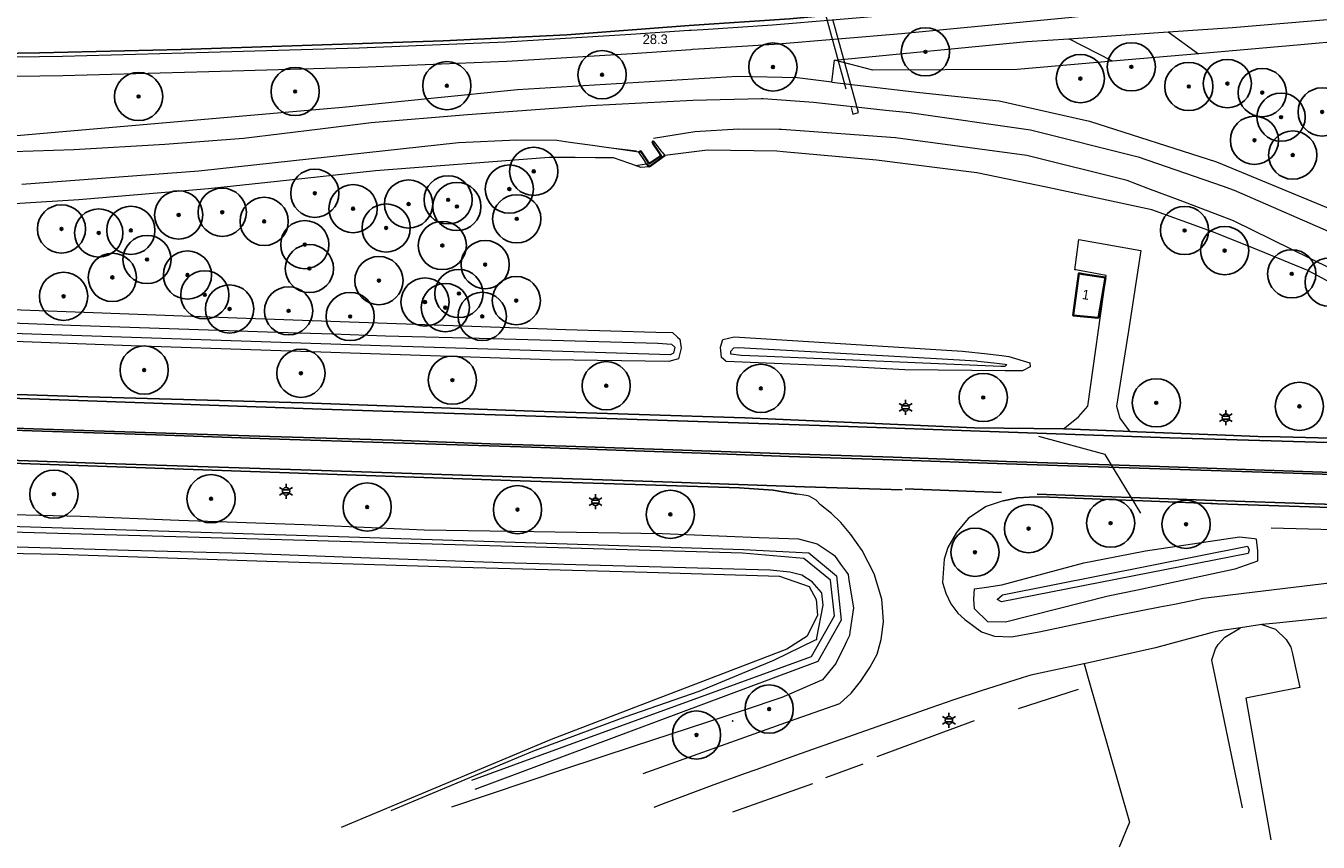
# Model space of a CAD drawing. Header units: metres. Extents: x 169249 to 194689, y 406250 to 412203.
# Tile 19 of 26: x 172905 to 173039, y 406380 to 406464. Entities that reach past the tile are written whole.
import ezdxf
from ezdxf.enums import TextEntityAlignment as Align

# ---------------------------------------------------------------- set-up
doc = ezdxf.new("R2010")
doc.units = ezdxf.units.M
doc.linetypes.add('AM-AS', pattern=[16, 10, -2, 2, -2])
doc.layers.get('0').update_dxf_attribs({"lineweight": 25})
for name, color, linetype, lineweight in [('B-WE-AM-AS_KUNSTWERK_DUIKER-GV', 10, 'AM-AS', 18), ('B-WE-GK-KADEMUUR-GV', 150, 'Continuous', 35), ('B-WE-GR-BOOM-S', 90, 'Continuous', 25), ('B-WE-GR-HAAG-G', 90, 'GR-HAAG1', 13), ('B-WE-GW-TALUD_TEEN-G', 90, 'Continuous', 18), ('B-WE-GW-WATERGANG_INSTEEK-G', 160, 'Continuous', 18), ('B-WE-GW-WATERGANG_SLOOT_BODEM-G', 160, 'Continuous', 18), ('B-WE-GW-WATERGANG_WATERLIJN-G', 160, 'Continuous', 18), ('B-WE-IE-TERREINAFSCHEIDING_KUNSTMATIG_HEKWERK-G', 20, 'IE-TERREINAFSCHEIDING-KUNSTMATIG', 18), ('B-WE-KL-ET_LS_OV_LICHTMAST-S', 190, 'Continuous', 25), ('B-WE-KW-KUNSTWERK_DUIKER-G', 170, 'Continuous', 18), ('B-WE-OG-TOPOGRAFIE_BEBOUWING-G', 1, 'Continuous', 35), ('B-WE-OG-TOPOGRAFIE_TERREIN_GROEN-GV', 92, 'Continuous', 18), ('B-WE-OG-TOPOGRAFIE_TERREIN_GROEN_BOS-GV', 92, 'Continuous', 18), ('B-WE-OG-TOPOGRAFIE_WATER-GV', 160, 'Continuous', 18), ('B-WE-OG-TOPOGRAFIE_WEG_BERM-GV', 62, 'Continuous', 18), ('B-WE-OG-TOPOGRAFIE_WEG_VERHARD-G', 252, 'Continuous', 18)]:
    doc.layers.add(name, color=color, linetype=linetype, lineweight=lineweight)
for name, color, linetype in [('B-WE-IE-MEUBILAIR_WEGMEUBILAIR-S', 7, 'Continuous'), ('B-WE-OG-TOPOGRAFIE_WEG_RIJWEG-G', 7, 'Continuous'), ('B-WE-VW-MARKERING-G', 7, 'Continuous'), ('Label_Nummeraanduidingreeks', 7, 'Continuous'), ('Label_Puntobject', 7, 'Continuous')]:
    doc.layers.add(name, color=color, linetype=linetype)
doc.styles.add('NLCS-ISO', font='txt')
doc.linetypes.add('GR-HAAG1', pattern='A,6,[176,NLCS.SHX,S=0.125,R=0,X=0,Y=0],-2', length=8)
doc.linetypes.add('IE-TERREINAFSCHEIDING-KUNSTMATIG', pattern='A,4,[82,NLCS.SHX,S=0.75,R=90,X=0,Y=0],4,-2', length=10)

# ---------------------------------------------------------------- blocks, each defined once
blk = doc.blocks.new('SGR-BOOM_01')
at = {"ltscale": 0.1}
h = blk.add_hatch(color=256, dxfattribs=at)
edge = h.paths.add_edge_path()
edge.add_arc((0, 0), 0.15, 0, 360)
for radius in [2.5, 0.045]:
    blk.add_circle((0, 0), radius)
blk.add_circle((0, 0), 0.15, dxfattribs=at)
blk = doc.blocks.new('B-SIE-WEG_LICHTMAST-SO')
at = {"ltscale": 0.1}
for p, q in [((-0.33, 0.19), (-0.67, 0.39)), ((0, 0.39), (0, 0.77)), ((0.33, 0.19), (0.67, 0.39)), ((-0.33, -0.19), (-0.67, -0.39)), ((0, -0.39), (0, -0.77)), ((0.33, -0.19), (0.67, -0.39))]:
    blk.add_line(p, q, dxfattribs=at)
at = {"flags": 128}
for points in [[(-0.35, 0.15), (0.35, 0.15)], [(-0.35, -0.15), (0.35, -0.15)]]:
    blk.add_lwpolyline(points, dxfattribs=at)
at = {"ltscale": 0.1}
blk.add_circle((0, 0), 0.386, dxfattribs=at)
at = {"style": 'NLCS-ISO'}
blk.add_attdef('TYPE', text='', height=0.549, dxfattribs=at).set_placement((0, 0.77), align=Align.BOTTOM_CENTER)

msp = doc.modelspace()

# ---------------------------------------------------------------- linework, layer by layer
at = {"layer": 'B-WE-AM-AS_KUNSTWERK_DUIKER-GV'}
msp.add_polyline3d([(172983.58, 406482.85, 15.76), (172991.21, 406455.16, 15.96), (172991.79, 406455.32, 15.96), (172984.16, 406483.01, 15.76), (172983.58, 406482.85, 15.76)], dxfattribs=at)
at = {"layer": 'B-WE-GK-KADEMUUR-GV'}
for p, q in [((172970.08, 406449.68, 17.3), (172971.71, 406450.86, 17.29)), ((172969.81, 406450.01, 17.29), (172970.08, 406449.68, 17.3))]:
    msp.add_line(p, q, dxfattribs=at)
msp.add_polyline3d([(172970.5, 406452.37, 15.74), (172970.42, 406452.18, 15.75), (172971.21, 406451.01, 17.25), (172971.3, 406450.82, 17.29), (172970.12, 406450.02, 17.25), (172969.97, 406450.17, 17.25), (172969.2, 406451.31, 15.79), (172969.01, 406451.22, 15.78)], dxfattribs=at)
at = {"layer": 'B-WE-GR-HAAG-G'}
for p, q in [((173008.39, 406393.53, 17.61), (173014.61, 406395.53, 17.6)), ((172993.71, 406388.53, 17.55), (173003.83, 406392.27, 17.59)), ((172988.39, 406386.36, 17.55), (172992.26, 406387.77, 17.57)), ((172978.75, 406382.79, 17.5), (172987.06, 406385.74, 17.55))]:
    msp.add_line(p, q, dxfattribs=at)
msp.add_polyline3d([(173115.76, 406380.35, 17.69), (173102.27, 406395.23, 17.73), (173100.29, 406397.54, 17.73), (173099.98, 406397.9, 17.73), (173099.36, 406398.4, 17.73), (173097.61, 406399.83, 17.72), (173096.5, 406400.63, 17.72), (173094.28, 406402.22, 17.72), (173090.34, 406404.43, 17.73), (173087.26, 406405.78, 17.72), (173080.03, 406407.93, 17.73), (173072.52, 406409.34, 17.72), (173070.72, 406409.63, 17.72), (173061.56, 406411.13, 17.68), (173055.24, 406411.67, 17.7), (173034.61, 406412.22, 17.69)], dxfattribs=at)
at = {"layer": 'B-WE-GW-TALUD_TEEN-G'}
msp.add_line((173027.04, 406461.42, 17.88), (173018.12, 406460.64, 17.85), dxfattribs=at)
for points in [[(173042.28, 406462.74, 17.92), (173037.67, 406462.34, 17.91), (173027.04, 406461.42, 17.88)], [(173018.12, 406460.64, 17.85), (173008.23, 406459.79, 17.83), (172993.26, 406459.71, 18.07), (172989.31, 406460.74, 18.17)]]:
    msp.add_polyline3d(points, dxfattribs=at)
at = {"layer": 'B-WE-GW-WATERGANG_INSTEEK-G'}
for points in [[(172989.03, 406458.47, 18.1), (172998.16, 406457.38, 17.83), (173006.38, 406456.52, 17.66), (173015.74, 406454.42, 17.62), (173028.91, 406450.2, 17.68), (173042.89, 406444.44, 17.83)], [(173049.72, 406432.88, 17.48), (173038.39, 406438.95, 17.62), (173032.58, 406441.31, 17.59), (173028.52, 406442.96, 17.57), (173022.23, 406445.24, 17.56), (173011.44, 406447.54, 17.56), (173004.08, 406449.05, 17.73), (172993.64, 406450.38, 17.79), (172983.97, 406451.24, 17.72), (172983.3, 406451.3, 17.72), (172976.12, 406451.4, 17.54), (172971.71, 406450.86, 17.29)], [(172968.67, 406449.81, 17.38), (172967.95, 406450.07, 17.39), (172966.37, 406450.62, 17.41), (172964.51, 406450.63, 17.38), (172962.4, 406450.65, 17.35), (172961.45, 406450.66, 17.33), (172959.71, 406450.67, 17.3), (172941.69, 406449.29, 17.4), (172931.49, 406448.17, 17.38), (172924.36, 406447.39, 17.37), (172914.13, 406446.54, 17.35), (172913.79, 406446.52, 17.35), (172910.91, 406446.28, 17.35), (172898.65, 406445.52, 17.51)], [(172970.08, 406449.68, 17.3), (172969.2, 406449.63, 17.38), (172968.67, 406449.81, 17.38)], [(172900.23, 406435.02, 17.19), (172927.29, 406434.02, 17.21), (172961.44, 406432.83, 17.31), (172970.78, 406432.53, 17.57)], [(172970.78, 406432.53, 17.57), (172972.51, 406432.52, 17.52), (172973.01, 406432.03, 17.54), (172973.25, 406431.81, 17.55), (172973.38, 406430.87, 17.55), (172973.13, 406429.78, 17.54), (172972.73, 406429.67, 17.53), (172972.12, 406429.51, 17.52), (172959.79, 406429.68, 17.39), (172916.33, 406431.11, 17.21), (172885.46, 406432.27, 17.17)], [(173009.57, 406429.37, 17.57), (173009.6, 406428.94, 17.56), (173008.81, 406428.53, 17.56), (173006.99, 406428.55, 17.57), (172996.6, 406428.65, 17.59), (172989.68, 406429.01, 17.53), (172978.05, 406429.5, 17.54), (172978.01, 406429.54, 17.54), (172977.59, 406429.92, 17.54), (172977.48, 406431, 17.54), (172977.72, 406431.78, 17.56), (172977.72, 406431.78, 17.56), (172978.9, 406432.05, 17.55), (173002.58, 406430.58, 17.6), (173005.18, 406430.28, 17.59), (173006.64, 406430.12, 17.58), (173007.39, 406430.03, 17.57), (173009.57, 406429.37, 17.57)], [(172901.12, 406413.7, 17.15), (172911.07, 406413.45, 17.13), (172921.28, 406413.05, 17.09), (172934.29, 406412.59, 17.09), (172946.73, 406412.04, 17.1), (172958.1, 406411.88, 17.11), (172971.43, 406411.65, 17.1), (172981.48, 406411.24, 17.19), (172985.56, 406411.12, 17.23), (172987.51, 406410.6, 17.23), (172989.07, 406409.54, 17.24), (172989.3, 406409.39, 17.24), (172989.93, 406408.5, 17.24), (172990.53, 406407.65, 17.25), (172990.7, 406407.41, 17.25), (172990.8, 406406.84, 17.23), (172991.26, 406403.97, 17.18), (172990.9, 406401.42, 17.17), (172990.85, 406401.08, 17.17), (172990.56, 406400.48, 17.16), (172990.4, 406400.16, 17.16), (172989.45, 406398.18, 17.14), (172988.05, 406396.5, 17.14), (172983.82, 406394.67, 17.17), (172979.82, 406393.32, 17.17), (172968.53, 406389.6, 17.07), (172961.2, 406387.18, 17.01), (172949.57, 406383.27, 17.07)], [(173003.82, 406403.84, 17.28), (173003.74, 406404.85, 17.29), (173003.83, 406405.91, 17.29), (173005.05, 406406.1, 17.26), (173006.64, 406406.35, 17.21), (173015.16, 406408.63, 17.03), (173017.12, 406409.01, 17.09), (173021.56, 406409.87, 17.22), (173031.31, 406411.31, 17.27), (173032.55, 406411.17, 17.28), (173032.88, 406411.14, 17.29), (173033.02, 406411.12, 17.29), (173033.03, 406411.08, 17.29), (173033.17, 406409.86, 17.29), (173033.17, 406408.81, 17.29), (173030.84, 406407.98, 17.29), (173020.73, 406405.8, 17.25), (173017.7, 406405.15, 17.24), (173007.02, 406402.48, 17.18), (173005.19, 406402.52, 17.19), (173003.82, 406403.84, 17.28)], [(172943.31, 406382.93, 17.16), (172944.64, 406383.49, 17.14), (172958.01, 406389.1, 16.89), (172965.71, 406391.97, 16.88), (172967.59, 406392.67, 16.88), (172975.26, 406395.33, 16.94), (172982.99, 406398.53, 17.15), (172987.33, 406400.63, 17.11), (172987.46, 406400.69, 17.11), (172987.48, 406400.84, 17.12), (172988.12, 406404.24, 17.26), (172987.99, 406405.48, 17.26), (172987.95, 406405.53, 17.26), (172986.98, 406406.67, 17.27), (172985.92, 406407.34, 17.29), (172984.67, 406407.67, 17.29), (172982.64, 406407.85, 17.27), (172968.84, 406408.23, 17.15), (172954.87, 406408.61, 17.05), (172940.18, 406409.15, 17.12), (172928.15, 406409.59, 17.16), (172916.05, 406409.89, 17.13), (172899.91, 406410.39, 17.12)]]:
    msp.add_polyline3d(points, dxfattribs=at)
at = {"layer": 'B-WE-GW-WATERGANG_SLOOT_BODEM-G'}
for points in [[(172889.77, 406434.08, 16.63), (172910.07, 406433.28, 16.62), (172931.47, 406432.56, 16.63), (172937.24, 406432.37, 16.63), (172942.72, 406432.18, 16.63), (172953.83, 406431.87, 16.79), (172970.98, 406431.39, 17.03), (172972.39, 406431.31, 17.03), (172972.72, 406430.99, 17.03), (172972.6, 406430.36, 17.03), (172972.26, 406430.18, 17.03), (172942.2, 406431.13, 16.98), (172901.89, 406432.46, 16.85)], [(172982.33, 406430.02, 17.24), (172979.63, 406430.14, 17.16), (172978.56, 406430.26, 17.16), (172978.54, 406430.53, 17.16), (172978.54, 406430.57, 17.16), (172978.87, 406430.92, 17.16), (172979.33, 406430.97, 17.16), (172999.88, 406429.8, 17.27), (173004.03, 406429.56, 17.29), (173004.17, 406429.54, 17.29), (173005.81, 406429.35, 17.3), (173007, 406429.21, 17.32), (173007.17, 406429.19, 17.32), (173006.98, 406429, 17.31), (173006.62, 406428.97, 17.31), (173006.56, 406428.97, 17.3), (172982.33, 406430.02, 17.24)], [(172951.67, 406386.1, 16.64), (172965.14, 406391, 16.58), (172986.92, 406398.92, 16.46), (172989.29, 406403.13, 16.61), (172988.87, 406406.81, 16.57), (172986.13, 406409.06, 16.53), (172979.76, 406409.63, 16.47), (172935.63, 406410.9, 16.39), (172868.34, 406412.8, 16.59), (172868.23, 406412.8, 16.59), (172868.3, 406413.41, 16.57), (172868.31, 406413.53, 16.56), (172935.71, 406411.41, 16.47), (172979.85, 406410, 16.4), (172986.64, 406409.66, 16.57), (172989.52, 406407.26, 16.58), (172990, 406402.67, 16.55), (172987.56, 406398.38, 16.56), (172951.99, 406385.11, 16.68)], [(173032.15, 406410.34, 16.59), (173032.3, 406409.98, 16.62), (173032.2, 406409.6, 16.65), (173006.61, 406404.58, 16.53), (173006.17, 406404.83, 16.52), (173006.73, 406405.31, 16.54), (173032.15, 406410.34, 16.59)]]:
    msp.add_polyline3d(points, dxfattribs=at)
at = {"layer": 'B-WE-GW-WATERGANG_WATERLIJN-G'}
msp.add_line((172968.77, 406451.3, 15.91), (172966.12, 406451.64, 15.93), dxfattribs=at)
for points in [[(172895.61, 406450.99, 16.21), (172910.41, 406451.47, 16.22), (172919.85, 406452.05, 16.22), (172927.99, 406452.65, 16.23), (172935.96, 406453.63, 16.2), (172941.23, 406454.3, 16.22), (172951.24, 406455.11, 16.23), (172963.97, 406456.04, 16.2), (172974.59, 406456.59, 16.19), (172981.73, 406456.78, 16.18), (172981.91, 406456.78, 16.18), (172987.13, 406456.41, 16.11), (172994.64, 406455.58, 16.12), (172997.09, 406455.32, 16.12), (173009.64, 406453.54, 16.14), (173020.8, 406450.74, 16.11), (173029.5, 406447.71, 16.12), (173030.74, 406447.27, 16.12), (173041.87, 406442.44, 16.16)], [(173042.71, 406438.17, 16.16), (173030.68, 406444.1, 16.16), (173025.14, 406446.19, 16.18), (173021.81, 406447.44, 16.19), (173019.64, 406448.26, 16.19), (173009.24, 406450.86, 16.2), (172995.64, 406452.7, 16.19), (172985.24, 406453.46, 16.19), (172983.81, 406453.57, 16.19), (172983.57, 406453.57, 16.19), (172979.33, 406453.59, 16.19), (172974.8, 406453.32, 16.19), (172970.54, 406452.62, 15.92)], [(172966.12, 406451.64, 15.93), (172965.36, 406451.73, 15.94), (172964.19, 406451.89, 15.96), (172961.86, 406452.22, 16), (172960.51, 406452.41, 16.03), (172956.35, 406452.44, 16.05), (172950.3, 406452.16, 16.09), (172923.35, 406449.23, 16.09), (172904.99, 406447.84, 16.09)]]:
    msp.add_polyline3d(points, dxfattribs=at)
at = {"layer": 'B-WE-IE-MEUBILAIR_WEGMEUBILAIR-S'}
msp.add_point((172978.74, 406392.22, 18.07), dxfattribs=at)
at = {"layer": 'B-WE-IE-TERREINAFSCHEIDING_KUNSTMATIG_HEKWERK-G'}
msp.add_polyline3d([(172792.04, 406406.22, 17.32), (172789.72, 406413.48, 17.2), (172803.28, 406413.18, 17.24), (172823.42, 406412.38, 17.28), (172830.35, 406412.16, 17.32), (172832.34, 406410.41, 17.33), (172840.55, 406410.22, 17.32), (172859.65, 406409.94, 17.27), (172868.08, 406409.92, 17.28), (172875.19, 406410.26, 17.25), (172888.76, 406409.89, 17.24), (172908.81, 406409.53, 17.24), (172930.41, 406408.78, 17.22), (172950.53, 406408.16, 17.18), (172969.86, 406407.65, 17.17), (172983.58, 406407.23, 17.31), (172986.68, 406406.16, 17.34), (172987.4, 406404.82, 17.35), (172987.52, 406403.18, 17.35), (172986.45, 406401.01, 17.31), (172984.37, 406399.68, 17.29), (172959.9, 406390.31, 17.03), (172938.14, 406381.17, 17.21)], dxfattribs=at)
at = {"layer": 'B-WE-KW-KUNSTWERK_DUIKER-G'}
msp.add_line((172969.81, 406450.01, 17.29), (172969.59, 406450.34, 16.88), dxfattribs=at)
at = {"layer": 'B-WE-OG-TOPOGRAFIE_BEBOUWING-G'}
msp.add_polyline3d([(173016.7, 406434.01, 20.48), (173016.65, 406434.02, 20.48), (173014.06, 406434.27, 20.5), (173014.1, 406434.56, 20.5), (173014.63, 406438.63, 20.51), (173014.76, 406438.61, 20.51), (173015.08, 406438.56, 20.51), (173017.4, 406438.2, 20.51), (173016.7, 406434.01, 20.48)], dxfattribs=at)
at = {"layer": 'B-WE-OG-TOPOGRAFIE_TERREIN_GROEN-GV'}
msp.add_line((173018.12, 406460.64, 3.07), (173013.61, 406462.97, 18.2), dxfattribs=at)
at = {"layer": 'B-WE-OG-TOPOGRAFIE_TERREIN_GROEN_BOS-GV'}
msp.add_line((173023.91, 406463.68, 18.2), (173027.04, 406461.42, 16.27), dxfattribs=at)
at = {"layer": 'B-WE-OG-TOPOGRAFIE_WATER-GV'}
for p, q in [((172969.01, 406451.22, 15.78), (172966.12, 406451.64, 6.31)), ((172968.67, 406449.81, 5.97), (172969.81, 406450.01, 17.29))]:
    msp.add_line(p, q, dxfattribs=at)
for points in [[(172989.03, 406458.47, 18.1), (172985.42, 406458.92, 18.1), (172979.24, 406459.06, 18.08), (172956.41, 406457.66, 18.11), (172947.46, 406456.76, 18.07), (172938.26, 406455.84, 18.03), (172904.49, 406452.91, 17.87)], [(172970.5, 406452.37, 15.74), (172971.33, 406451.31, 17.13), (172971.41, 406451.21, 17.27), (172971.71, 406450.86, 17.29)], [(172969.81, 406450.01, 17.29), (172969.59, 406450.34, 16.88), (172969.01, 406451.22, 15.78)], [(173021.06, 406413.77, 17.11), (173017.36, 406419.86, 17.36), (173010.51, 406421.72, 17.28)]]:
    msp.add_polyline3d(points, dxfattribs=at)
at = {"layer": 'B-WE-OG-TOPOGRAFIE_WEG_BERM-GV'}
for p, q in [((173013.61, 406462.97, 18.2), (173023.91, 406463.68, 18.2)), ((172989.03, 406458.47, 18.1), (172989.31, 406460.74, 18.17))]:
    msp.add_line(p, q, dxfattribs=at)
for points in [[(173157.26, 406489.33, 18.19), (173145.56, 406487.34, 18.18), (173127.37, 406484.14, 18.13), (173103.71, 406480.06, 18.12), (173084.79, 406476.9, 18.18), (173070.85, 406474.64, 18.18), (173067.81, 406474.14, 18.18), (173055.14, 406472.23, 18.17), (173040.99, 406470.39, 18.14), (173027.26, 406468.6, 18.11), (173013.72, 406467.16, 18.19), (172997.26, 406465.55, 18.27), (172996.06, 406465.48, 18.17), (172982.88, 406464.39, 18.12), (172975.69, 406463.91, 18.11), (172974.42, 406463.83, 18.11), (172974.24, 406463.82, 18.11), (172968.18, 406463.42, 18.1), (172955.21, 406462.62, 18.09), (172940, 406461.99, 18.05), (172924.35, 406461.55, 18.04), (172909.23, 406461.14, 17.99), (172897.32, 406460.95, 17.94)], [(173157.26, 406487.3, 18.19), (173145.9, 406485.38, 18.18), (173127.71, 406482.17, 18.13), (173104.04, 406478.09, 18.12), (173085.11, 406474.93, 18.18), (173071.17, 406472.66, 18.18), (173068.12, 406472.17, 18.18), (173055.42, 406470.25, 18.17), (173041.24, 406468.4, 18.14), (173027.5, 406466.61, 18.11), (173013.92, 406465.17, 18.19), (172996.24, 406463.49, 18.17), (172983.03, 406462.39, 18.12), (172975.82, 406461.92, 18.11), (172974.56, 406461.84, 18.11), (172974.38, 406461.82, 18.11), (172968.3, 406461.42, 18.1), (172955.31, 406460.62, 18.09), (172940.07, 406459.99, 18.05), (172924.41, 406459.55, 18.04), (172909.27, 406459.14, 17.99), (172897.35, 406458.95, 17.94)], [(173023.91, 406463.68, 18.2), (173030.57, 406464.13, 18.2), (173044.1, 406465.27, 17.95)], [(172989.31, 406460.74, 18.17), (173009.24, 406462.68, 18.21), (173013.61, 406462.97, 18.2)]]:
    msp.add_polyline3d(points, dxfattribs=at)
at = {"layer": 'B-WE-OG-TOPOGRAFIE_WEG_RIJWEG-G'}
for points in [[(172790.16, 406430.1, 17.5), (172793.2, 406429.93, 17.53), (172798.77, 406429.62, 17.59), (172819.17, 406428.92, 17.62), (172841.86, 406428.24, 17.64), (172863.5, 406427.51, 17.67), (172885.57, 406426.71, 17.6), (172911.83, 406425.85, 17.6), (172934.18, 406425.22, 17.64), (172958.08, 406424.34, 17.67), (172979.99, 406423.67, 17.67), (173003.79, 406422.63, 17.64), (173013.05, 406422.51, 17.69)], [(173013.05, 406422.51, 17.69), (173019.24, 406422.26, 17.7), (173019.93, 406422.23, 17.7)], [(173019.93, 406422.23, 17.7), (173020.69, 406422.21, 17.7), (173028.95, 406421.9, 17.7), (173033.23, 406421.74, 17.71), (173035.52, 406421.68, 17.72), (173049.98, 406421.3, 17.83)], [(172985.41, 406415.75, 17.45), (172983.95, 406416, 17.54), (172982.93, 406416.17, 17.6), (172979.44, 406416.41, 17.6), (172956.69, 406417.13, 17.71), (172928.73, 406418.08, 17.62), (172897.96, 406419.17, 17.56), (172868.66, 406420.03, 17.55)], [(173047.09, 406414.14, 17.74), (173029.04, 406414.74, 17.66), (173028.51, 406414.76, 17.66), (173028.34, 406414.76, 17.66), (173010.74, 406415.47, 17.64), (173009.49, 406415.42, 17.63), (173008.33, 406415.38, 17.62), (173006.81, 406415.05, 17.49)]]:
    msp.add_polyline3d(points, dxfattribs=at)
at = {"layer": 'B-WE-OG-TOPOGRAFIE_WEG_VERHARD-G'}
for p, q in [((173033.63, 406402.23, 17.62), (173031.43, 406401.9, 17.63)), ((173031.43, 406401.9, 17.63), (173031.43, 406401.91, 17.62))]:
    msp.add_line(p, q, dxfattribs=at)
for points in [[(173013.05, 406422.51, 17.69), (173013.2, 406422.63, 17.69), (173014.62, 406423.75, 17.75), (173015.58, 406424.86, 17.75), (173017.47, 406438.42, 18.03), (173014.34, 406438.99, 18.12), (173014.22, 406439.02, 18.12), (173014.64, 406442.16, 18.12), (173021.07, 406441.02, 18.07), (173019.78, 406432.68, 17.96), (173018.56, 406424.88, 17.86), (173018.88, 406423.61, 17.85), (173019.77, 406422.44, 17.72), (173019.93, 406422.23, 17.7)], [(172969.45, 406386.78, 17.48), (172985.22, 406392.4, 17.49), (172989.84, 406394.05, 17.5), (172991.03, 406395.1, 17.41), (172991.99, 406396.32, 17.42), (172992.95, 406397.77, 17.42), (172993.72, 406399.14, 17.41), (172994.13, 406400.69, 17.4), (172994.38, 406402.49, 17.4), (172994.31, 406403.5, 17.41), (172994.21, 406404.86, 17.41), (172993.42, 406407.47, 17.4), (172992.16, 406409.91, 17.46), (172990.99, 406411.57, 17.46), (172989.96, 406412.81, 17.5), (172989, 406413.73, 17.51), (172987.85, 406414.65, 17.51), (172987.43, 406415.07, 17.52), (172987.38, 406415.12, 17.52), (172986.66, 406415.54, 17.52), (172986.37, 406415.59, 17.5), (172985.41, 406415.75, 17.45)], [(173006.81, 406415.05, 17.49), (173005.02, 406414.47, 17.54), (173003.21, 406413.25, 17.54), (173001.97, 406411.77, 17.55), (173001.05, 406410.23, 17.54), (173000.68, 406409.02, 17.54), (173000.5, 406406.6, 17.54), (173000.86, 406405.47, 17.52), (173001.35, 406404.38, 17.53), (173002.1, 406403.4, 17.52), (173002.82, 406402.76, 17.52), (173004.56, 406401.47, 17.5), (173005.89, 406401.03, 17.49), (173007.66, 406400.96, 17.51), (173010.53, 406401.47, 17.52), (173018.5, 406403.17, 17.6), (173021.11, 406403.69, 17.61), (173023.06, 406404.05, 17.63), (173024.55, 406404.33, 17.64), (173026.23, 406404.69, 17.64), (173027.54, 406404.97, 17.64), (173031.77, 406405.49, 17.65), (173046.07, 406407.22, 17.68)], [(173044.98, 406403.38, 17.62), (173043.8, 406403.26, 17.62), (173035.13, 406402.38, 17.62), (173033.63, 406402.23, 17.62)], [(173031.43, 406401.9, 17.63), (173029.23, 406401.58, 17.63), (173028.48, 406401.39, 17.62), (173028.09, 406401.29, 17.61), (173022.58, 406399.81, 17.57), (173015.18, 406398.16, 17.59)], [(173031.63, 406383.2, 17.67), (173028.44, 406398.52, 17.64), (173028.45, 406398.58, 17.64), (173028.77, 406399.6, 17.64), (173028.83, 406399.7, 17.64), (173029.1, 406400.17, 17.64), (173029.79, 406400.92, 17.64), (173031.43, 406401.9, 17.63)], [(173033.63, 406402.23, 17.62), (173035.04, 406401.73, 17.65), (173036.15, 406400.69, 17.67), (173036.65, 406399.88, 17.68), (173036.8, 406399.18, 17.68), (173037.57, 406395.68, 17.67), (173031.95, 406394.58, 17.67), (173034.55, 406379.89, 17.7)], [(173015.18, 406398.16, 17.59), (173015.17, 406398.16, 17.59), (173009.67, 406396.98, 17.54), (173008.78, 406396.7, 17.54), (173004.52, 406395.34, 17.53), (173001.66, 406394.43, 17.53), (172999.28, 406393.59, 17.53), (172985.74, 406388.8, 17.51), (172981.13, 406387.17, 17.51), (172979.92, 406386.75, 17.5), (172979.65, 406386.65, 17.5), (172976.79, 406385.59, 17.5), (172971.51, 406383.62, 17.49), (172970.57, 406383.26, 17.49)], [(173015.18, 406398.16, 17.59), (173015.19, 406398.15, 17.59), (173015.62, 406396.65, 17.6), (173019.91, 406381.72, 17.69), (173018.81, 406379.14, 17.74)]]:
    msp.add_polyline3d(points, dxfattribs=at)
at = {"layer": 'B-WE-VW-MARKERING-G', "linetype": 'Continuous'}
msp.add_line((172996.62, 406416.29, 17.76), (173006.62, 406415.92, 17.68), dxfattribs=at)
for points in [[(172891.29, 406461.28, 17.96), (172906.85, 406461.51, 18.03), (172921.53, 406461.87, 18.07), (172948.71, 406462.77, 18.14), (172961.52, 406463.39, 18.15), (172974.23, 406464.35, 18.14), (172984.63, 406465.05, 18.16), (173005.03, 406466.91, 18.19), (173020.64, 406468.71, 18.16), (173038.52, 406470.9, 18.25), (173056.73, 406473.23, 18.26), (173070.76, 406475.32, 18.25), (173074.91, 406475.94, 18.25), (173104.68, 406480.77, 18.15), (173157.26, 406489.77, 18.18)], [(172883.3, 406426.38, 17.69), (172909.92, 406425.48, 17.68), (172936.12, 406424.57, 17.73), (172962.52, 406423.7, 17.76), (172988.79, 406422.82, 17.71), (173006.38, 406422.22, 17.69), (173024.07, 406421.6, 17.79), (173041.59, 406421.05, 17.82)], [(172996.31, 406416.18, 17.76), (172986.2, 406416.52, 17.67), (172971.49, 406417.02, 17.75), (172953.79, 406417.61, 17.77), (172936.07, 406418.2, 17.73), (172912.56, 406418.96, 17.7), (172891.79, 406419.68, 17.67), (172871.42, 406420.36, 17.69), (172853.71, 406420.96, 17.66), (172831.92, 406421.69, 17.69), (172812.52, 406422.34, 17.71), (172794.84, 406422.99, 17.7)], [(172984.59, 406419.92, 17.77), (172995.37, 406419.57, 17.77), (173007.13, 406419.13, 17.77)], [(173007.13, 406418.9, 17.77), (172995.36, 406419.32, 17.77), (172984.6, 406419.65, 17.76)], [(173122.02, 406383.55, 17.78), (173113.1, 406391.29, 17.82), (173107.17, 406395.8, 17.78), (173102.26, 406399.23, 17.78), (173098.1, 406401.84, 17.77), (173093.09, 406404.67, 17.72), (173087.85, 406407.19, 17.67), (173082.82, 406409.15, 17.68), (173080.23, 406409.96, 17.66), (173076.6, 406411, 17.73), (173073.84, 406411.59, 17.7), (173071.22, 406412.05, 17.74), (173068.85, 406412.46, 17.77), (173063.01, 406413.24, 17.78), (173056.92, 406413.88, 17.77), (173048.24, 406414.46, 17.77), (173040.12, 406414.71, 17.76), (173027.77, 406415.12, 17.73), (173010.31, 406415.73, 17.69)]]:
    msp.add_polyline3d(points, dxfattribs=at)
at = {"layer": 'B-WE-VW-MARKERING-G'}
for points in [[(172984.6, 406419.65, 17.76), (172975.47, 406419.99, 17.75), (172957.88, 406420.61, 17.81), (172943.57, 406421.06, 17.75), (172930.65, 406421.49, 17.73), (172918.89, 406421.88, 17.71), (172907.11, 406422.26, 17.7), (172880.42, 406423.16, 17.72), (172869.3, 406423.52, 17.76)], [(172869.33, 406423.74, 17.75), (172880.14, 406423.41, 17.74), (172907.21, 406422.48, 17.71), (172918.88, 406422.09, 17.73), (172930.74, 406421.72, 17.74), (172943.57, 406421.33, 17.77), (172953.58, 406420.98, 17.79), (172961.47, 406420.72, 17.88), (172975.54, 406420.23, 17.73), (172984.59, 406419.92, 17.77)], [(173044.93, 406417.86, 17.81), (173036.87, 406418.14, 17.8), (173022, 406418.65, 17.8), (173007.13, 406419.13, 17.77)], [(173044.92, 406417.63, 17.81), (173036.86, 406417.91, 17.8), (173021.99, 406418.42, 17.8), (173007.13, 406418.9, 17.77)]]:
    msp.add_polyline3d(points, dxfattribs=at)

# ---------------------------------------------------------------- block references
at = {"layer": 'B-WE-GR-BOOM-S', "color": 7}
for p in [(172998.73, 406461.61, 18.01), (172965.19, 406459.24, 17.93), (172982.91, 406460.04, 18.08), (173020.09, 406460.06, 17.88), (172949.09, 406458.1, 18.11), (173014.8, 406458.84, 17.68), (173026.05, 406458.02, 17.7), (173030.05, 406458.32, 17.9), (172917.11, 406456.98, 18.01), (172933.35, 406457.5, 18.04), (173033.67, 406457.39, 17.65), (173039.88, 406455.38, 17.91), (173035.62, 406454.84, 17.85), (173032.86, 406452.44, 17.75), (173036.83, 406450.91, 17.7), (172958.1, 406449.22, 17.43), (172935.39, 406446.95, 17.43), (172955.57, 406447.38, 17.41), (172945.12, 406445.83, 17.42), (172949.22, 406446.27, 17.35), (172950.13, 406445.57, 17.35), (172921.27, 406444.7, 17.39), (172925.79, 406444.98, 17.41), (172939.36, 406445.35, 17.43), (172956.34, 406444.3, 17.43), (172909.11, 406443.25, 17.43), (172912.98, 406442.83, 17.43), (172916.31, 406443.1, 17.41), (172930.14, 406444.03, 17.42), (172942.79, 406443.35, 17.41), (173025.61, 406443.09, 17.52), (172934.35, 406441.62, 17.43), (172948.62, 406441.53, 17.38), (173029.77, 406441, 17.52), (172917.99, 406440.08, 17.44), (172934.83, 406439.14, 17.43), (172953.06, 406439.55, 17.44), (172914.39, 406438.22, 17.44), (172922.18, 406438.47, 17.46), (172942.04, 406437.89, 17.43), (173036.73, 406438.59, 17.52), (173040.62, 406437.73, 17.47), (172909.33, 406436.26, 17.51), (172923.98, 406436.41, 17.46), (172950.34, 406436.55, 17.44), (172926.55, 406434.95, 17.42), (172946.82, 406435.67, 17.4), (172948.93, 406435.09, 17.44), (172956.29, 406435.82, 17.44), (172932.67, 406434.75, 17.44), (172939.06, 406434.17, 17.46), (172952.76, 406434.18, 17.45), (172917.69, 406428.61, 17.39), (172933.95, 406428.28, 17.31), (172949.66, 406427.57, 17.36), (172965.62, 406426.99, 17.36), (172981.66, 406426.71, 17.4), (173004.73, 406425.77, 17.44), (173022.68, 406425.22, 17.51), (173037.52, 406424.85, 17.58), (172908.33, 406415.74, 17.35), (172924.63, 406415.27, 17.39), (172940.82, 406414.41, 17.34), (172956.42, 406414.14, 17.4), (172972.27, 406413.65, 17.27), (173009.43, 406412.17, 17.45), (173017.94, 406412.74, 17.48), (173025.77, 406412.62, 17.46), (173003.87, 406409.72, 17.43), (172982.52, 406393.46, 17.22), (172974.98, 406390.77, 17.17)]:
    msp.add_blockref('SGR-BOOM_01', p, dxfattribs=at)
at = {"layer": 'B-WE-KL-ET_LS_OV_LICHTMAST-S', "color": 7}
for p in [(172996.67, 406424.75, 17.46), (173029.89, 406423.67, 17.61), (172932.41, 406416.04, 17.36), (172964.51, 406414.96, 17.42), (173001.17, 406392.29, 17.36)]:
    msp.add_blockref('B-SIE-WEG_LICHTMAST-SO', p, dxfattribs=at)

# ---------------------------------------------------------------- texts
at = {"layer": 'Label_Nummeraanduidingreeks', "color": 7, "lineweight": 18}
msp.add_text('1', height=1, rotation=-9, dxfattribs=at).set_placement((173015.37, 406436.43), align=Align.MIDDLE)
at = {"layer": 'Label_Puntobject', "lineweight": 18}
msp.add_text('28.3', height=1, dxfattribs=at).set_placement((172970.7, 406462.92, 18.33), align=Align.MIDDLE)

doc.saveas('drawing.dxf')
